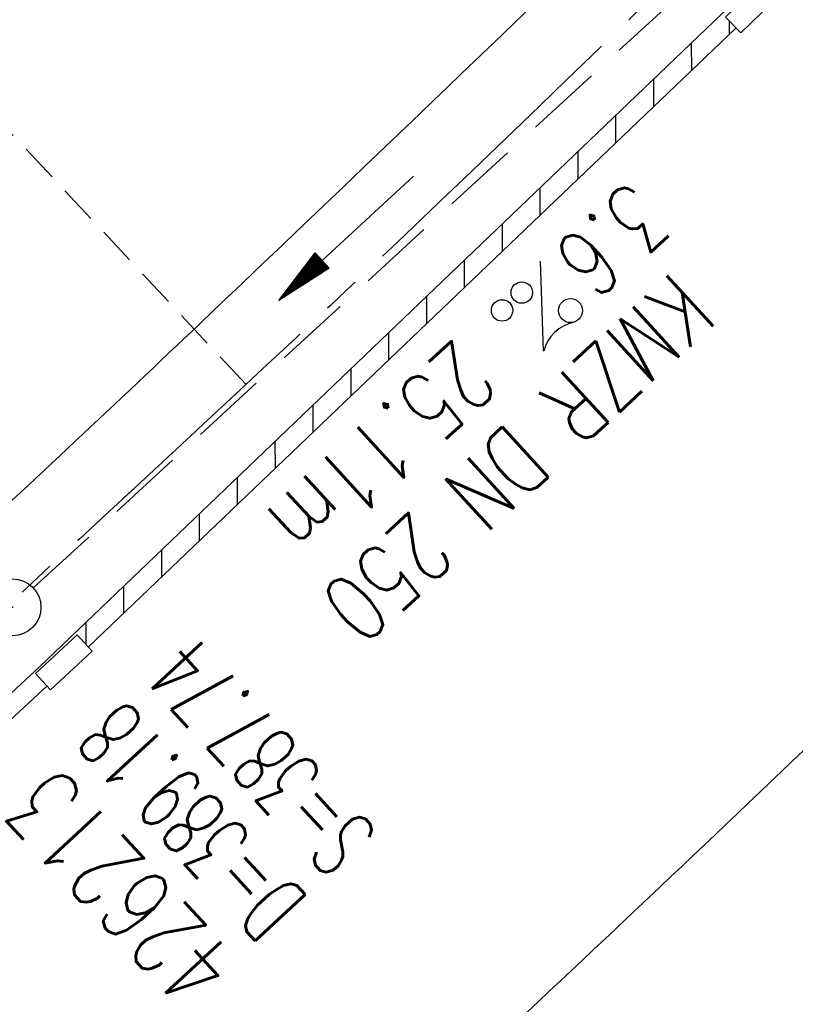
# Model space of a CAD drawing. Extents: x 450316 to 454644, y 428795 to 436505.
# Tile 84 of 256: x 453607 to 453627, y 431470 to 431496. Entities that reach past the tile are written whole.
import ezdxf
from ezdxf.enums import TextEntityAlignment as Align

# ---------------------------------------------------------------- set-up
doc = ezdxf.new("R2010")
doc.units = 0
doc.header["$LTSCALE"] = 2
doc.header["$MEASUREMENT"] = 0
for name, pattern in [('ACHSE', [5.5, 4, -0.5, 0.5, -0.5]), ('GESTRICH-X2', [1.5, 1, -0.5]), ('GESTRICHELT', [0.75, 0.5, -0.25])]:
    doc.linetypes.add(name, pattern=pattern)
doc.layers.get('0').update_dxf_attribs({"linetype": 'CONTINUOUS'})
for name, color, linetype in [('ACHSETOP', 1, 'ACHSE'), ('FBR', 8, 'CONTINUOUS'), ('HEKTOM', 1, 'GESTRICHELT'), ('KANAL', 7, 'GESTRICH-X2'), ('PFEIL', 7, 'CONTINUOUS'), ('RINNE', 8, 'CONTINUOUS'), ('SCHACHTNR', 6, 'CONTINUOUS'), ('SCHSYMBOL', 7, 'CONTINUOUS'), ('TEXTO', 4, 'CONTINUOUS'), ('TEXTU', 4, 'CONTINUOUS')]:
    doc.layers.add(name, color=color, linetype=linetype)
doc.styles.add('ROMANS', font='romans.shx', dxfattribs={"width": 0.8})

# ---------------------------------------------------------------- blocks, each defined once
blk = doc.blocks.new('PROM')
blk.add_line((1.566, 1.817), (0.019, 0.015))
for centre, radius in [((0.317, 1.51), 0.317), ((0.943, 0.291), 0.283), ((1.645, 0.287), 0.283)]:
    blk.add_circle(centre, radius)
blk.add_arc((0.992, 2.682), 1.033, 239.1414, 303.3549)
blk = doc.blocks.new('PFEIL2')
at = {"color": 0}
for p, q in [((0.881, -0.271), (0.879, 0.276)), ((0.879, 0.276), (2.429, 0.009)), ((0.911, 0.27), (0.879, 0.265)), ((0.965, 0.261), (0.879, 0.246)), ((0.88, 0.002), (-2.401, -0.012)), ((1.019, 0.252), (0.879, 0.228)), ((1.073, 0.242), (0.879, 0.209)), ((1.127, 0.233), (0.879, 0.191)), ((1.181, 0.224), (0.879, 0.172)), ((1.235, 0.214), (0.879, 0.154)), ((1.289, 0.205), (0.879, 0.135)), ((1.343, 0.196), (0.879, 0.117)), ((1.397, 0.187), (0.879, 0.098)), ((1.451, 0.177), (0.879, 0.08)), ((1.505, 0.168), (0.879, 0.061)), ((1.559, 0.159), (0.88, 0.043)), ((1.613, 0.149), (0.88, 0.024)), ((1.668, 0.14), (0.88, 0.006)), ((1.722, 0.131), (0.88, -0.013)), ((1.776, 0.121), (0.88, -0.031)), ((1.83, 0.112), (0.88, -0.05)), ((1.884, 0.103), (0.88, -0.068)), ((1.938, 0.094), (0.88, -0.087)), ((1.992, 0.084), (0.88, -0.105)), ((2.046, 0.075), (0.88, -0.124)), ((2.1, 0.066), (0.88, -0.142)), ((2.154, 0.056), (0.88, -0.161)), ((2.208, 0.047), (0.88, -0.179)), ((2.262, 0.038), (0.881, -0.198)), ((2.316, 0.029), (0.881, -0.216)), ((2.37, 0.019), (0.881, -0.235)), ((2.424, 0.01), (0.881, -0.253)), ((2.429, 0.009), (0.881, -0.271))]:
    blk.add_line(p, q, dxfattribs=at)
blk = doc.blocks.new('GST')
at = {"color": 0}
blk.add_circle((0, 0), 0.75, dxfattribs=at)
blk.add_point((0, 0), dxfattribs=at)
blk = doc.blocks.new('13')
blk.add_lwpolyline([(0.755, 1.218), (-0.748, 1.218), (-0.748, 1.801), (0.755, 1.801)], close=True)
at = {"rotation": 180}
blk.add_blockref('GST', (0, 0), dxfattribs=at)

msp = doc.modelspace()

# ---------------------------------------------------------------- linework, layer by layer
msp.add_lwpolyline([(453607.284, 431479.156), (453608.387, 431480.176), (453608.783, 431479.748), (453607.679, 431478.728)], close=True)
at = {"layer": 'ACHSETOP', "flags": 128}
msp.add_lwpolyline([(451271.766, 435019.042, -0.000001), (451272.365, 435018.353, -0.000032), (451272.387, 435018.328), (451288.791, 434999.463, -0.000002), (451296.993, 434990.03, 0.000007), (451305.195, 434980.597, 0.000007), (451313.397, 434971.165, -0.000007), (451321.599, 434961.732, -0.000007), (451329.801, 434952.299, 0.000007), (451338.003, 434942.866, 0.000007), (451346.205, 434933.433, -0.000007), (451354.407, 434924.001, -0.000007), (451362.609, 434914.568, 0.000011), (451370.811, 434905.135, 0.000001), (451379.013, 434895.702, 0.000001), (451387.215, 434886.27), (451403.62, 434867.404), (451420.024, 434848.539), (451436.428, 434829.674, -0.000013), (451444.63, 434820.241, 0.000007), (451452.832, 434810.808, 0.000007), (451461.034, 434801.376, -0.000007), (451469.236, 434791.943, -0.000007), (451477.438, 434782.51, 0.000007), (451485.64, 434773.077, 0.000007), (451493.842, 434763.645, -0.000007), (451502.044, 434754.212, -0.000007), (451510.246, 434744.779, 0.000007), (451518.448, 434735.346, 0.000007), (451526.65, 434725.914, -0.000007), (451534.852, 434716.481, -0.000007), (451543.054, 434707.048, 0.000011), (451551.256, 434697.615, 0.000001), (451559.458, 434688.182, 0.000001), (451567.66, 434678.75), (451584.065, 434659.884, -0.000001), (451592.267, 434650.452, -0.000001), (451600.469, 434641.019, -0.000011), (451608.671, 434631.586, 0.000013), (451616.873, 434622.153), (451633.277, 434603.288), (451649.681, 434584.423, -0.000013), (451657.883, 434574.99, 0.000007), (451666.085, 434565.557, 0.000007), (451674.287, 434556.124, -0.000007), (451682.489, 434546.692, -0.000007), (451690.691, 434537.259, 0.000006), (451698.893, 434527.826), (451715.297, 434508.961, -0.000015), (451721.01, 434502.39, 0.000008), (451726.723, 434495.82, 0.000958), (451727.518, 434494.909, 0.000181), (451731.723, 434490.114, 0.003894), (451738.179, 434482.871, 0.00247), (451748.503, 434471.583, 0.003793), (451756.233, 434463.34, 0.003129), (451765.742, 434453.478, 0.00313), (451774.532, 434444.586, 0.003132), (451783.429, 434435.81, 0.003134), (451792.435, 434427.146, 0.003132), (451801.553, 434418.591, 0.003131), (451810.774, 434410.155, 0.00313), (451820.102, 434401.832, 0.003133), (451829.541, 434393.621, 0.003138), (451839.066, 434385.542, 0.003131), (451848.69, 434377.585, 0.003125), (451858.432, 434369.733, 0.003124), (451868.271, 434362.004, 0.00313), (451878.187, 434354.413, 0.003138), (451888.199, 434346.945, 0.003133), (451898.32, 434339.593, 0.003131), (451908.525, 434332.373, 0.003131), (451918.818, 434325.282, 0.003132), (451929.206, 434318.316, 0.003136), (451939.668, 434311.489, 0.00313), (451950.209, 434304.797, 0.003123), (451960.857, 434298.223, 0.003128), (451971.589, 434291.781, 0.003137), (451982.371, 434285.491, 0.003139), (451993.235, 434279.335, 0.003133), (452004.198, 434273.303, 0.003123), (452015.227, 434267.413, 0.003125), (452026.323, 434261.665, 0.003132), (452037.503, 434256.05, 0.003138), (452048.733, 434250.584, 0.003134), (452060.02, 434245.265, 0.003122), (452071.413, 434240.069, 0.003127), (452083.62, 434234.685, 0.003578), (452094.349, 434230.124, 0.002702), (452108.409, 434224.354, 0.004189), (452117.528, 434220.758, 0.00053), (452126.341, 434217.378, 0.001569), (452129.323, 434216.249, 0.000008), (452135.115, 434214.077, -0.000025), (452140.907, 434211.904), (452164.314, 434203.123, 0.000006), (452176.018, 434198.733, -0.000007), (452187.722, 434194.343), (452211.129, 434185.563), (452234.536, 434176.783, -0.000012), (452246.24, 434172.393, 0.000007), (452257.944, 434168.002, 0.000002), (452265.746, 434165.075, 0.000001), (452281.351, 434159.222, 0.000005), (452293.055, 434154.832, -0.000007), (452304.759, 434150.442, -0.000019), (452316.463, 434146.052, 0.000015), (452328.166, 434141.661, 0.000002), (452338.097, 434137.936, 0.000001), (452351.573, 434132.881, 0.000004), (452363.277, 434128.491, -0.000006), (452374.981, 434124.101, -0.00002), (452386.684, 434119.71, 0.00002), (452398.388, 434115.32, 0.000006), (452410.092, 434110.93, -0.000004), (452421.796, 434106.54, -0.000001), (452435.272, 434101.485, -0.000002), (452445.203, 434097.76, -0.000015), (452456.906, 434093.369, 0.000019), (452468.61, 434088.979, 0.000007), (452480.314, 434084.589, -0.000006), (452492.018, 434080.199, -0.000002), (452503.721, 434075.809, 0.000002), (452515.425, 434071.419, 0.000006), (452527.129, 434067.029, -0.000007), (452538.833, 434062.639, -0.000019), (452550.536, 434058.248, 0.000015), (452562.24, 434053.858, 0.000002), (452572.171, 434050.133, 0.000001), (452585.647, 434045.078, 0.000004), (452597.351, 434040.688, -0.000006), (452609.055, 434036.298, -0.00002), (452620.758, 434031.907, 0.00002), (452632.462, 434027.517, 0.000006), (452644.166, 434023.127, -0.000004), (452655.87, 434018.737, -0.000001), (452669.346, 434013.682, -0.000002), (452679.277, 434009.957, -0.000015), (452690.981, 434005.567, 0.000014), (452702.684, 434001.176, 0.000011), (452714.388, 433996.786, -0.000001), (452726.092, 433992.396, -0.000007), (452735.031, 433989.043, -0.000005), (452748.181, 433984.11, -0.000156), (452748.221, 433984.095, -0.000005), (452749.498, 433983.615, -0.004183), (452758.692, 433980.071, -0.002721), (452772.748, 433974.429, -0.005081), (452782.771, 433970.223, -0.003908), (452795.7, 433964.522, -0.003912), (452807.05, 433959.304, -0.003907), (452818.331, 433953.902, -0.003903), (452829.522, 433948.327, -0.003904), (452840.62, 433942.58, -0.003907), (452851.631, 433936.658, -0.003909), (452862.543, 433930.568, -0.003906), (452873.352, 433924.312, -0.003899), (452884.081, 433917.876, -0.003907), (452894.713, 433911.271, -0.003917), (452905.212, 433904.518, -0.003914), (452915.606, 433897.601, -0.003904), (452925.914, 433890.505, -0.003895), (452936.108, 433883.251, -0.003902), (452946.169, 433875.853, -0.003909), (452956.117, 433868.296, -0.003904), (452965.957, 433860.575, -0.003908), (452975.671, 433852.704, -0.00391), (452985.257, 433844.687, -0.003909), (452994.717, 433836.52, -0.003908), (453004.051, 433828.203, -0.003902), (453013.251, 433819.744, -0.003901), (453022.321, 433811.14, -0.003907), (453031.261, 433802.39, -0.003913), (453040.05, 433793.514, -0.003909), (453048.995, 433784.194, -0.00418), (453057.218, 433775.343, -0.003621), (453064.799, 433766.924, -0.003001), (453073.811, 433756.645, -0.003775), (453082.931, 433745.954, -0.004894), (453089.822, 433737.587, -0.004962), (453096.584, 433729.038, -0.003805), (453105.204, 433717.738, -0.003005), (453113.364, 433706.734, -0.003643), (453119.973, 433697.569, -0.004174), (453127.227, 433687.17, -0.004295), (453134.105, 433676.947, -0.003507), (453140.018, 433667.855, -0.002688), (453147.586, 433655.895, -0.003695), (453155.363, 433643.251, -0.00538), (453160.547, 433634.47, -0.005332), (453165.53, 433625.601, -0.003667), (453172.541, 433612.577, -0.002679), (453179.095, 433600.023, -0.003501), (453183.992, 433590.355, -0.004313), (453189.196, 433579.668, -0.003909), (453194.743, 433567.786, -0.003909), (453199.853, 433556.378, -0.003909), (453204.783, 433544.892, -0.003903), (453209.809, 433532.66, -0.004384), (453214.103, 433521.695, -0.003423), (453219.661, 433506.825, -0.005955), (453222.694, 433498.219, -0.000145), (453225.568, 433489.736, -0.000252), (453227.219, 433484.852, -0.000085), (453230.064, 433476.416, -0.000405), (453230.656, 433474.653, -0.003646), (453233.571, 433465.744, 0.00217), (453238.424, 433450.758, 0.000006), (453242.327, 433438.883, -0.000007), (453246.23, 433427.008, -0.000012), (453250.132, 433415.133, 0.000009), (453254.035, 433403.258, 0.003001), (453258.01, 433391.404, -0.003002), (453261.985, 433379.55, -0.003008), (453265.815, 433367.653, 0.003009), (453269.646, 433355.757, 0.00001), (453273.549, 433343.882, -0.000019), (453277.452, 433332.007), (453285.257, 433308.257, 0.000005), (453289.16, 433296.382, -0.000004), (453293.063, 433284.507, -0.000001), (453297.412, 433271.275, -0.000001), (453300.869, 433260.756, -0.00001), (453304.771, 433248.881, 0.000008), (453308.674, 433237.006, 0.000011), (453312.577, 433225.131, -0.000004), (453316.48, 433213.256, -0.000007), (453317.957, 433208.761, -0.000002), (453324.285, 433189.506, -0.00006), (453324.748, 433188.095, 0.000004), (453325.212, 433186.684, 0.001409), (453327.806, 433178.862, 0.000842), (453332.205, 433165.794, 0.002106), (453335.59, 433155.932, 0.001506), (453340.42, 433142.182, 0.001603), (453344.587, 433130.552, 0.001566), (453348.928, 433118.674, 0.00157), (453353.282, 433106.987, 0.001563), (453357.73, 433095.275, 0.001555), (453362.245, 433083.606, 0.001558), (453366.823, 433071.988, 0.001562), (453371.477, 433060.391, 0.001561), (453376.206, 433048.816, 0.001565), (453381.007, 433037.273, 0.001565), (453385.878, 433025.763, 0.001563), (453390.82, 433014.287, 0.001561), (453395.838, 433002.832, 0.001559), (453400.927, 432991.41, 0.00156), (453406.083, 432980.028, 0.001563), (453411.315, 432968.669, 0.001565), (453416.612, 432957.354, 0.001562), (453421.976, 432946.082, 0.001558), (453427.424, 432934.813, 0.001559), (453432.943, 432923.577, 0.001564), (453438.516, 432912.409, 0.001566), (453444.163, 432901.268, 0.001564), (453449.888, 432890.145, 0.001558), (453455.356, 432879.682, 0.001394), (453461.537, 432868.025, 0.001724), (453468.567, 432854.963, 0.002516), (453473.461, 432846.052, 0.001346), (453478.156, 432837.657, 0.000835), (453485.787, 432824.152, 0.000825), (453493.393, 432810.794, 0.001335), (453498.128, 432802.562, 0.002522), (453503.255, 432793.804, 0.001723), (453510.868, 432781.051, 0.001395), (453517.698, 432769.769, 0.001557), (453523.875, 432759.701, 0.001564), (453531.451, 432747.524, 0.002105), (453537.147, 432738.516, 0.001027), (453545.205, 432725.948, 0.001523), (453550.684, 432717.498, 0.000001), (453550.839, 432717.261, 0.000124), (453550.84, 432717.259, 0.000024), (453557.597, 432706.912, -0.000007), (453564.355, 432696.566, -0.000001), (453571.19, 432686.101, 0.000005), (453578.025, 432675.635, 0.000012), (453584.861, 432665.17, -0.000012), (453591.696, 432654.704, -0.000004), (453598.531, 432644.238, 0.000004), (453605.366, 432633.773, 0.000001), (453612.202, 432623.307, -0.000001), (453619.037, 432612.841, -0.000004), (453625.872, 432602.376, 0.000003), (453632.707, 432591.91), (453646.378, 432570.979, -0.000014), (453650.935, 432564.001, -0.000007), (453660.048, 432550.047, -0.002465), (453666.815, 432539.572, 0.002471), (453673.568, 432529.119, 0.002497), (453680.467, 432518.67, -0.002488), (453687.389, 432508.185, -0.000003), (453694.224, 432497.72, 0.000006), (453701.059, 432487.254), (453714.73, 432466.322, -0.000006), (453721.565, 432455.856, 0.000006), (453728.4, 432445.391, 0.000183), (453728.474, 432445.277, -0.000027), (453728.969, 432444.521, -0.003905), (453733.992, 432436.709, -0.002472), (453741.768, 432424.267, -0.005163), (453747.303, 432415.103, -0.003867), (453754.471, 432402.736, -0.003958), (453760.534, 432391.888, -0.003913), (453766.494, 432380.818, -0.003903), (453772.248, 432369.72, -0.003904), (453777.826, 432358.535, -0.003901), (453783.485, 432346.731, -0.004288), (453788.457, 432335.909, -0.003523), (453794.251, 432322.76, -0.004762), (453798.376, 432312.962, -0.001651), (453802.105, 432303.777, -0.002689), (453804.345, 432298.119, -0.001542), (453805.535, 432295.038, -0.000893), (453807.562, 432289.711, -0.005639), (453811.068, 432280.125, -0.003891), (453815.882, 432266.138, -0.00573), (453819.492, 432254.955, -0.005082), (453823.289, 432242.262, -0.004537), (453827.3, 432227.849, -0.006762), (453829.772, 432218.119, -0.001828), (453832.339, 432207.234, -0.002855), (453833.917, 432200.252, -0.000688), (453834.588, 432197.184, -0.000614), (453835.33, 432193.746, -0.005087), (453837.353, 432183.825, -0.003463), (453840.076, 432169.201, -0.004355), (453841.882, 432158.581, -0.003298), (453844.052, 432144.521, -0.003873), (453845.959, 432130.87, -0.004703), (453847.336, 432119.601, -0.004431), (453848.679, 432106.664, -0.004859), (453849.683, 432094.847, -0.001971), (453850.759, 432079.747, -0.003754), (453851.233, 432071.814, -0.000235), (453851.272, 432071.058, -0.000154), (453851.331, 432069.903, -0.005004), (453851.76, 432059.357, -0.003657), (453852.096, 432044.916, -0.006284), (453852.131, 432034.652, -0.00442), (453851.869, 432020.065, -0.004496), (453851.355, 432005.74, -0.005961), (453850.742, 431994.946, -0.004032), (453849.635, 431980.541, -0.005521), (453848.625, 431970.038, -0.000545), (453848.175, 431965.885, -0.00099), (453847.92, 431963.599, -0.002817), (453847.082, 431956.57, -0.001743), (453845.624, 431945.22, -0.004295), (453844.128, 431934.589, -0.003233), (453841.927, 431920.496, -0.003719), (453839.898, 431908.592, -0.003474), (453837.544, 431895.884, -0.003471), (453834.928, 431882.783, -0.003984), (453832.479, 431871.403, -0.002961), (453829.251, 431857.357, -0.00403), (453826.736, 431847.072, -0.001132), (453824.957, 431840.111, -0.001603), (453823.675, 431835.205, -0.002375), (453822.368, 431830.363, -0.001541), (453820.296, 431822.917, -0.005811), (453817.744, 431814.242, -0.003321), (453813.002, 431799.15, -0.004369), (453808.955, 431786.926, -0.004589), (453804.893, 431775.36, -0.004977), (453800.134, 431762.595, -0.00596), (453795.928, 431752.024, -0.002426), (453790.614, 431739.296, -0.004094), (453787.367, 431731.794, -0.000338), (453786.71, 431730.312, -0.000388), (453786.136, 431729.023, -0.004625), (453782.634, 431721.365, -0.002368), (453775.588, 431706.507, -0.004069), (453770.201, 431695.516, -0.003863), (453764.344, 431684.031, -0.004659), (453758.242, 431672.552, -0.005048), (453752.404, 431662.068, -0.002758), (453744.856, 431648.996, -0.004203), (453739.784, 431640.488, -0.000453), (453738.552, 431638.464, -0.00049), (453737.409, 431636.595, -0.004121), (453733.364, 431630.114, -0.00246), (453726.445, 431619.347, -0.006277), (453720.589, 431610.574, -0.004581), (453712.305, 431598.731, -0.005038), (453704.604, 431588.16, -0.005528), (453697.383, 431578.675, -0.004083), (453688.218, 431567.105, -0.005886), (453681.701, 431559.207, -0.001219), (453676.737, 431553.362, -0.002238), (453674.011, 431550.197, -0.001962), (453670.562, 431546.26, -0.001297), (453665.305, 431540.337, -0.004313), (453658.171, 431532.478, -0.003182), (453648.342, 431521.973, -0.004167), (453639.222, 431512.508, -0.00462), (453630.847, 431504.116, -0.002727), (453619.912, 431493.477, -0.004271), (453612.835, 431486.781, -0.000068), (453609.879, 431484.033, -0.000648), (453609.571, 431483.747, -0.000003), (453600.643, 431475.492, -0.000005), (453594.487, 431469.799), (453576.132, 431452.827), (453557.776, 431435.854), (453539.42, 431418.881), (453521.065, 431401.909, 0.000001), (453511.887, 431393.422, 0.000001), (453502.709, 431384.936, 0.000013), (453493.531, 431376.449, -0.000013), (453484.354, 431367.963, 0), (453475.176, 431359.477, 0), (453465.998, 431350.99), (453447.643, 431334.018, 0.000001), (453438.465, 431325.531, 0.000001), (453429.287, 431317.045, 0.000013), (453420.11, 431308.558, -0.000007), (453410.932, 431300.072, -0.000004), (453403.532, 431293.229, -0.000002), (453392.576, 431283.099, -0.00001), (453383.398, 431274.613, 0.000015), (453374.22, 431266.127, 0.000014), (453365.042, 431257.64, -0.000013), (453355.865, 431249.154, 0), (453343.628, 431237.839, -0.000001), (453337.509, 431232.181), (453319.154, 431215.209, 0.000001), (453309.976, 431206.722, 0.000001), (453300.798, 431198.236, 0.000013), (453291.621, 431189.749, -0.000013), (453282.443, 431181.263, -0.000001), (453273.265, 431172.777, -0.000001), (453264.087, 431164.29), (453245.732, 431147.318), (453227.376, 431130.345), (453209.02, 431113.372, 0.000014), (453199.843, 431104.885, -0.000009), (453190.665, 431096.399, -0.000019), (453181.487, 431087.913, 0.000019), (453172.309, 431079.427, 0.000009), (453163.132, 431070.941, -0.000008), (453153.954, 431062.454), (453135.598, 431045.481, 0.000009), (453134.861, 431044.799, 0.000002), (453130.417, 431040.69, 0.002804), (453126.112, 431036.664, 0.001372), (453117.381, 431028.361, 0.005333), (453110.158, 431021.305, 0.003613), (453099.686, 431010.703, 0.004216), (453091.364, 431002.01, 0.003913), (453082.552, 430992.499, 0.00391), (453074.199, 430983.197, 0.003911), (453065.996, 430973.768, 0.003912), (453057.937, 430964.207, 0.003915), (453050.034, 430954.528, 0.00391), (453042.286, 430944.729, 0.003905), (453034.682, 430934.798, 0.003908), (453027.235, 430924.75, 0.003912), (453019.954, 430914.598, 0.003918), (453012.829, 430904.328, 0.003918), (453005.866, 430893.947, 0.003907), (452999.072, 430883.467, 0.0039), (452992.431, 430872.865, 0.003908), (452985.952, 430862.152, 0.00392), (452979.661, 430851.374, 0.00392), (452973.542, 430840.502, 0.003904), (452967.571, 430829.493, 0.003903), (452961.774, 430818.394, 0.003916), (452956.17, 430807.245, 0.00392), (452950.739, 430796.004, 0.00391), (452945.472, 430784.651, 0.003904), (452940.385, 430773.223, 0.00391), (452935.485, 430761.733, 0.003913), (452930.764, 430750.166, 0.003909), (452926.22, 430738.514, 0.003913), (452921.858, 430726.792, 0.003918), (452917.686, 430715.017, 0.003913), (452913.698, 430703.178, 0.003909), (452909.892, 430691.264, 0.003904), (452906.273, 430679.293, 0.003908), (452902.844, 430667.279, 0.003914), (452899.604, 430655.212, 0.003911), (452896.55, 430643.086, 0.003914), (452893.686, 430630.913, 0.003917), (452891.016, 430618.707, 0.003911), (452890.732, 430617.306, 0.000237), (452886.248, 430594.167, 0.007575), (452884.76, 430585.792, 0.003906), (452882.249, 430569.49)], format="xyb", dxfattribs=at)
at = {"layer": 'FBR', "flags": 128}
for points in [[(453291.485, 431192.357, -0.000001), (453311.412, 431210.82, -0.000243)], [(453647.535, 431546.252, -0.003866), (453638.631, 431536.568, -0.004043), (453629.97, 431527.442, -0.003904), (453619.8, 431517.061, -0.005389), (453612.293, 431509.679, -0.001898), (453601.861, 431499.715, -0.002949), (453595.084, 431493.366, -0.000009), (453582.208, 431481.446, -0.000019), (453575.994, 431475.694, -0.000002), (453561.636, 431462.404, -0.000009), (453559.119, 431460.075, -0.00047), (453551.082, 431452.651, 0.000316), (453539.128, 431441.615, 0.000734), (453531.406, 431434.456, -0.000631), (453522.432, 431426.133, -0.00159), (453512.65, 431417.141, 0.001635), (453503.135, 431408.393, 0.000777), (453494.107, 431400.011, -0.000792), (453485.078, 431391.63, -0.00014), (453473.521, 431380.941, -0.00025), (453467.021, 431374.939, -0.000398), (453456.382, 431365.14, 0.00047)], [(453643.627, 431492.857, -0.003842), (453637.461, 431486.721, -0.003063), (453627.544, 431477.12, -0.003294), (453618.209, 431468.31, -0.000191), (453605.354, 431456.346, -0.00041), (453599.358, 431450.779, -0.000004), (453583.567, 431436.142, -0.000021), (453580.249, 431433.067, -0.000016), (453570.291, 431423.839, -0.000019), (453562.137, 431416.284, -0.000586), (453554.211, 431408.958, 0.000505), (453545, 431400.447, 0.000843), (453536.881, 431392.904, -0.00095), (453529.672, 431386.21, -0.00013), (453520.225, 431377.475, -0.000119), (453509.892, 431367.931, -0.000015), (453499.472, 431358.311, 0.000025), (453489.052, 431348.692, 0.000025), (453480.67, 431340.953, 0.000022), (453471.101, 431332.115, 0.000554), (453461.609, 431323.328, -0.000455)], [(453355.808, 431225.455, -0.000003), (453339.079, 431210.12, -0.000167)], [(453466.236, 431353.855, 0.001388), (453474.608, 431361.552, 0.000271), (453483.523, 431369.802, -0.000224), (453494.31, 431379.788, -0.000106), (453514.83, 431398.758, 0.000149), (453529.48, 431412.303, 0.000243), (453539.921, 431421.971, -0.000242), (453550.361, 431431.64, -0.000446), (453559.708, 431440.272, 0.00049), (453569.055, 431448.904, 0.000256), (453573.854, 431453.349, -0.0001), (453586.092, 431464.692, -0.000452), (453594.365, 431472.343, 0.000351), (453605.015, 431482.188, 0.003328), (453611.622, 431488.387, 0.001879), (453623.211, 431499.488, 0.004409), (453631.511, 431507.641, 0.004002), (453640.502, 431516.776, 0.004389), (453647.914, 431524.564, 0.003648)]]:
    msp.add_lwpolyline(points, format="xyb", dxfattribs=at)
msp.add_lwpolyline([(453461.135, 431343.147), (453479.884, 431360.42), (453499.857, 431378.898), (453516.7, 431394.418), (453526.19, 431403.276), (453528.307, 431405.567), (453534.097, 431410.887), (453552.844, 431428.224), (453587.17, 431459.891), (453589.032, 431462.303), (453607.384, 431479.325), (453626.827, 431497.935), (453641.271, 431512.414), (453659.145, 431531.375)], dxfattribs=at)
at = {"layer": 'HEKTOM'}
msp.add_line((453612.844, 431486.781), (453585.531, 431516), dxfattribs=at)
at = {"layer": 'KANAL'}
msp.add_line((453607.219, 431481.406), (453624.625, 431497.375), dxfattribs=at)
at = {"layer": 'RINNE'}
for p, q in [((453625.592, 431496.371), (453625.593, 431496.013)), ((453624.593, 431495.797), (453624.594, 431495.059)), ((453623.594, 431494.841), (453623.595, 431494.105)), ((453622.595, 431493.885), (453622.596, 431493.151)), ((453621.597, 431492.929), (453621.597, 431492.198)), ((453620.598, 431491.973), (453620.599, 431491.244)), ((453619.599, 431491.017), (453619.6, 431490.29)), ((453618.6, 431490.061), (453618.601, 431489.337)), ((453617.601, 431489.104), (453617.602, 431488.383)), ((453616.602, 431488.148), (453616.603, 431487.429)), ((453615.604, 431487.192), (453615.604, 431486.476)), ((453614.605, 431486.236), (453614.606, 431485.522)), ((453613.606, 431485.28), (453613.607, 431484.568)), ((453612.607, 431484.324), (453612.608, 431483.614)), ((453611.608, 431483.368), (453611.609, 431482.661)), ((453610.609, 431482.412), (453610.61, 431481.707)), ((453609.61, 431481.456), (453609.611, 431480.753)), ((453608.612, 431480.5), (453608.612, 431479.938))]:
    msp.add_line(p, q, dxfattribs=at)
for points in [[(453528.307, 431405.567), (453534.097, 431410.887), (453552.844, 431428.224), (453569.336, 431443.442), (453587.17, 431459.891), (453589.032, 431462.303), (453607.384, 431479.325), (453626.827, 431497.935), (453641.271, 431512.414)], [(453608.681, 431479.865), (453625.772, 431496.184)], [(453590.474, 431462.958), (453607.593, 431478.829)]]:
    msp.add_lwpolyline(points, dxfattribs=at)

# ---------------------------------------------------------------- block references
at = {"rotation": 42.75850000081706}
msp.add_blockref('GST', (453606.681, 431480.906), dxfattribs=at)
at = {"layer": 'PFEIL', "rotation": 222.5207}
msp.add_blockref('PFEIL2', (453615.496, 431490.649), dxfattribs=at)
at = {"layer": 'SCHSYMBOL', "rotation": 224.1770999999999}
msp.add_blockref('13', (453625.186, 431497.875), dxfattribs=at)
at = {"layer": 'TEXTU', "rotation": 222.5207000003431}
msp.add_blockref('PROM', (453620.618, 431490.06), dxfattribs=at)

# ---------------------------------------------------------------- texts
at = {"layer": 'SCHACHTNR', "style": 'ROMANS'}
for s, height, width, p in [('S=387.74', 1.8, 0.6, (453616.371, 431474.914)), ('D=389.18', 1.8, 0.6, (453614.527, 431473.195)), ('426213', 2, 0.7, (453612.714, 431471.508))]:
    msp.add_text(s, height=height, rotation=132.7585, dxfattribs=dict(at, width=width)).set_placement(p)
at = {"layer": 'TEXTO', "style": 'ROMANS', "width": 0.75}
msp.add_text('KMZR DN 250', height=1.8, rotation=222.5207, dxfattribs=at).set_placement((453619.409, 431485.487), align=Align.CENTER)
at = {"layer": 'TEXTU', "style": 'ROMANS', "width": 0.75}
for s, p in [('3.6', (453622.987, 431492.231)), ('25.11m', (453618.394, 431488.043))]:
    msp.add_text(s, height=1.8, rotation=222.5207, dxfattribs=at).set_placement(p)

doc.saveas('drawing.dxf')
